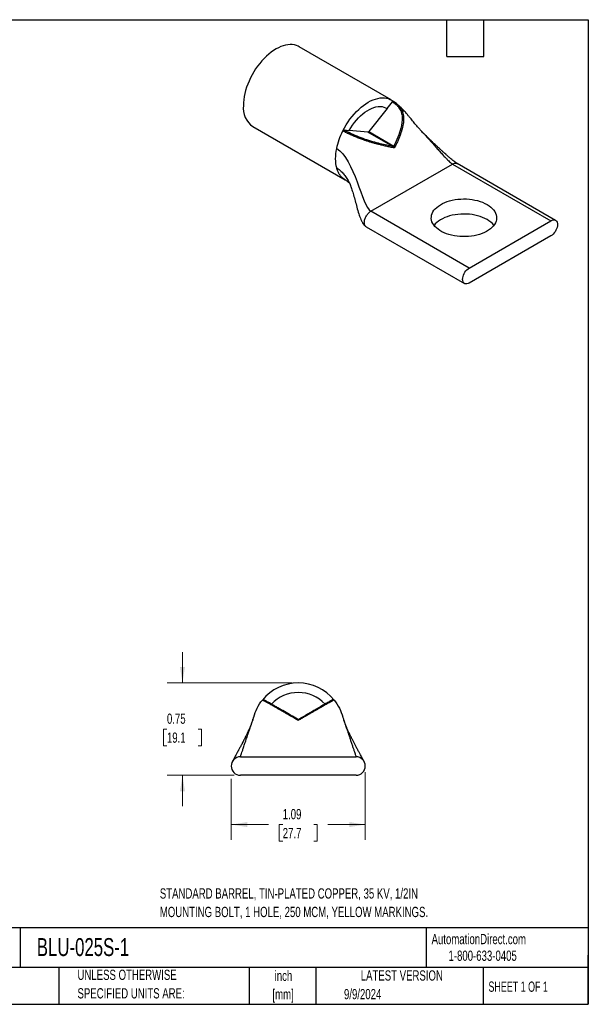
# Model space of a CAD drawing. Header units: inches. Extents: x 0.2 to 10.8, y 0.2 to 8.2.
# Tile 2 of 2: x 6.1 to 10.8, y 0.2 to 8.2. Entities that reach past the tile are written whole.
import ezdxf

# ---------------------------------------------------------------- set-up
doc = ezdxf.new("R2010")
doc.units = ezdxf.units.IN
doc.header["$MEASUREMENT"] = 0
doc.layers.add('TEXT', color=140, linetype='Continuous', lineweight=25)
doc.styles.add('SLDTEXTSTYLE0', font='TXT', dxfattribs={"width": 0.7})
doc.styles.add('SLDTEXTSTYLE1', font='TXT', dxfattribs={"width": 0.65})
doc.dimstyles.new('SLDDIMSTYLE0', dxfattribs={"dimtxt": 0.084961, "dimasz": 0.13, "dimexe": 0, "dimexo": 0.0625, "dimgap": 0.02124, "dimtad": 0, "dimtih": 1, "dimtoh": 1, "dimrnd": 1e-09, "dimdsep": 46, "dimtxsty": 'SLDTEXTSTYLE0', "dimsah": 1, "dimcen": 0.09, "dimadec": 0, "dimazin": 2, "dimtfac": 1, "dimtmove": 0, "dimatfit": 0, "dimfxl": 0, "dimfrac": 2, "dimtolj": 1, "dimtzin": 12, "dimarcsym": 0})
doc.dimstyles.new('SLDDIMSTYLE1', dxfattribs={"dimtxt": 0.084961, "dimasz": 0.13, "dimexe": 0, "dimexo": 0.0625, "dimgap": 0.02124, "dimtad": 0, "dimtih": 1, "dimtoh": 1, "dimrnd": 1e-09, "dimzin": 12, "dimdsep": 46, "dimtxsty": 'SLDTEXTSTYLE0', "dimsah": 1, "dimcen": 0.09, "dimadec": 0, "dimazin": 3, "dimtfac": 1, "dimtofl": 0, "dimtmove": 0, "dimatfit": 3, "dimfxl": 0, "dimfrac": 2, "dimtolj": 1, "dimtzin": 12, "dimarcsym": 0})

# ---------------------------------------------------------------- blocks, each defined once
blk = doc.blocks.new('_D_5')
at = {"color": 7, "linetype": 'Continuous', "lineweight": 0}
for p, q in [((7.4519, 2.861), (7.4519, 3.111)), ((8.3428, 2.861), (7.3269, 2.861)), ((7.3257, 2.486), (7.2971, 2.486)), ((7.2971, 2.486), (7.2971, 2.3509)), ((7.5781, 2.486), (7.6067, 2.486)), ((7.6067, 2.486), (7.6067, 2.3509)), ((7.2971, 2.3509), (7.3257, 2.3509)), ((7.6067, 2.3509), (7.5781, 2.3509)), ((7.8728, 2.111), (7.3269, 2.111)), ((7.4519, 2.111), (7.4519, 1.861))]:
    blk.add_line(p, q, dxfattribs=at)
at = {"color": 7, "linetype": 'Continuous', "lineweight": 18}
for points in [[(7.4519, 2.861), (7.4719, 2.991), (7.4319, 2.991)], [(7.4519, 2.111), (7.4319, 1.981), (7.4719, 1.981)]]:
    blk.add_solid(points, dxfattribs=at)
at = {"color": 7, "linetype": 'Continuous', "lineweight": 18, "char_height": 0.08333, "attachment_point": 1, "style": 'SLDTEXTSTYLE0'}
for s, insert in [('0.75', (7.3257, 2.6124)), ('19.1', (7.3257, 2.4584))]:
    blk.add_mtext(s, dxfattribs=dict(at, insert=insert))
blk = doc.blocks.new('_D_6')
at = {"color": 7, "linetype": 'Continuous', "lineweight": 0}
for p, q in [((7.8478, 2.081), (7.8478, 1.5854)), ((8.9378, 2.136), (8.9378, 1.5854)), ((7.8478, 1.7104), (8.1514, 1.7104)), ((8.2666, 1.7104), (8.238, 1.7104)), ((8.238, 1.7104), (8.238, 1.5753)), ((8.519, 1.7104), (8.5476, 1.7104)), ((8.5476, 1.7104), (8.5476, 1.5753)), ((8.9378, 1.7104), (8.6342, 1.7104)), ((8.238, 1.5753), (8.2666, 1.5753)), ((8.5476, 1.5753), (8.519, 1.5753))]:
    blk.add_line(p, q, dxfattribs=at)
at = {"color": 7, "linetype": 'Continuous', "lineweight": 18}
for points in [[(7.8478, 1.7104), (7.9778, 1.6904), (7.9778, 1.7304)], [(8.9378, 1.7104), (8.8078, 1.7304), (8.8078, 1.6904)]]:
    blk.add_solid(points, dxfattribs=at)
at = {"color": 7, "linetype": 'Continuous', "lineweight": 18, "char_height": 0.08333, "attachment_point": 1, "style": 'SLDTEXTSTYLE0'}
for s, insert in [('1.09', (8.2666, 1.8368)), ('27.7', (8.2666, 1.6827))]:
    blk.add_mtext(s, dxfattribs=dict(at, insert=insert))

msp = doc.modelspace()

# ---------------------------------------------------------------- linework, layer by layer
for p, q in [((9.1491, 7.5979), (8.3995, 8.0306)), ((9.1153, 7.5277), (8.9651, 7.3408)), ((9.1153, 7.5277), (9.1586, 7.5815)), ((9.1905, 7.5691), (9.1666, 7.5854)), ((8.0246, 7.381), (8.7741, 6.9483)), ((8.7645, 7.354), (8.8078, 7.3501)), ((8.958, 7.3367), (8.8078, 7.3501)), ((9.1626, 7.2187), (8.958, 7.3367)), ((8.9651, 7.3408), (9.1696, 7.2227)), ((8.9828, 6.6934), (9.6475, 7.0771)), ((9.6475, 7.0771), (10.4465, 6.6159)), ((10.484, 6.6196), (9.685, 7.0809)), ((9.7818, 6.2322), (8.9828, 6.6934)), ((8.9453, 6.5672), (9.7443, 6.106)), ((9.7818, 6.2322), (10.4465, 6.6159)), ((10.4465, 6.4934), (9.7818, 6.1097)), ((7.9228, 2.261), (8.8628, 2.261)), ((7.8615, 2.2293), (7.8614, 2.2291)), ((8.9241, 2.2291), (8.924, 2.2293)), ((8.8628, 2.111), (7.9228, 2.111))]:
    msp.add_line(p, q)
at = {"flags": 128}
for points in [[(8.3995, 8.0306), (8.3924, 8.0344), (8.3774, 8.0407), (8.3614, 8.045), (8.3446, 8.0475), (8.3271, 8.0481), (8.3089, 8.0468), (8.2902, 8.0435), (8.2711, 8.0384), (8.2516, 8.0314), (8.2319, 8.0226), (8.212, 8.012), (8.1922, 7.9997), (8.1725, 7.9858), (8.153, 7.9703), (8.1339, 7.9533), (8.1152, 7.9349), (8.097, 7.9153), (8.0795, 7.8945), (8.0627, 7.8726), (8.0467, 7.8498), (8.0317, 7.8262), (8.0177, 7.8019), (8.0047, 7.777), (7.993, 7.7518), (7.9824, 7.7263), (7.9731, 7.7008), (7.9652, 7.6752), (7.9587, 7.6498), (7.9535, 7.6247), (7.9498, 7.6001), (7.9476, 7.576), (7.9469, 7.5527)], [(8.7555, 7.3469), (8.7685, 7.3714), (8.7824, 7.3955), (8.7974, 7.4188), (8.8133, 7.4414), (8.83, 7.463), (8.8474, 7.4836), (8.8655, 7.503), (8.8841, 7.5212), (8.9031, 7.538), (8.9224, 7.5533), (8.9419, 7.5671), (8.9616, 7.5793), (8.9812, 7.5898), (9.0008, 7.5986), (9.0201, 7.6055), (9.0391, 7.6107), (9.0577, 7.614), (9.0757, 7.6154), (9.0932, 7.6149), (9.1099, 7.6126), (9.1257, 7.6084), (9.1407, 7.6023), (9.1547, 7.5944), (9.1676, 7.5848)], [(8.8078, 7.3501), (8.8208, 7.3723), (8.8348, 7.3937), (8.8497, 7.4142), (8.8655, 7.4337), (8.8819, 7.452), (8.899, 7.4689), (8.9166, 7.4844), (8.9344, 7.4983), (8.9525, 7.5106), (8.9707, 7.521), (8.9887, 7.5297), (9.0066, 7.5364), (9.0241, 7.5412), (9.0412, 7.5439), (9.0577, 7.5447), (9.0735, 7.5434), (9.0884, 7.5401), (9.1024, 7.5349), (9.1153, 7.5277)], [(9.9271, 6.7487), (9.943, 6.7387), (9.9573, 6.728), (9.9698, 6.7165), (9.9806, 6.7045), (9.9894, 6.6919), (9.9964, 6.6789), (10.0013, 6.6657), (10.0041, 6.6522), (10.0049, 6.6387), (10.0036, 6.6251), (10.0002, 6.6117), (9.9948, 6.5985), (9.9874, 6.5857), (9.9781, 6.5732), (9.9668, 6.5613), (9.9538, 6.55), (9.9392, 6.5394), (9.9229, 6.5296), (9.9053, 6.5207), (9.8863, 6.5127), (9.8662, 6.5057), (9.8451, 6.4998), (9.8231, 6.4949), (9.8005, 6.4912), (9.7774, 6.4887), (9.7541, 6.4873), (9.7306, 6.4872), (9.7072, 6.4882), (9.684, 6.4905), (9.6613, 6.4939), (9.6392, 6.4984), (9.6178, 6.5041), (9.5974, 6.5108), (9.5782, 6.5186), (9.5601, 6.5273), (9.5435, 6.5369), (9.5285, 6.5473), (9.515, 6.5584), (9.5034, 6.5702), (9.4935, 6.5825), (9.4857, 6.5953), (9.4797, 6.6084), (9.4759, 6.6218), (9.474, 6.6353), (9.4743, 6.6488), (9.4766, 6.6623), (9.481, 6.6757), (9.4874, 6.6887), (9.4958, 6.7014), (9.5061, 6.7136), (9.5182, 6.7252), (9.5321, 6.7361), (9.5476, 6.7463), (9.5645, 6.7557), (9.5829, 6.7642), (9.6024, 6.7717), (9.6231, 6.7781), (9.6446, 6.7835), (9.6669, 6.7878), (9.6898, 6.7909), (9.713, 6.7929), (9.7365, 6.7936), (9.7599, 6.7932), (9.7833, 6.7915), (9.8062, 6.7887), (9.8287, 6.7847), (9.8504, 6.7796), (9.8713, 6.7734), (9.8911, 6.7661), (9.9098, 6.7579), (9.9271, 6.7487)], [(9.9271, 6.6263), (9.9098, 6.6354), (9.8911, 6.6437), (9.8713, 6.6509), (9.8504, 6.6571), (9.8287, 6.6622), (9.8062, 6.6662), (9.7833, 6.6691), (9.7599, 6.6707), (9.7365, 6.6711), (9.713, 6.6704), (9.6898, 6.6685), (9.6669, 6.6653), (9.6446, 6.6611), (9.6231, 6.6557), (9.6024, 6.6492), (9.5829, 6.6417), (9.5645, 6.6332), (9.5476, 6.6238), (9.5321, 6.6136), (9.5182, 6.6027), (9.5061, 6.5911), (9.496, 6.5791)], [(10.4465, 6.6159), (10.4557, 6.6203), (10.4646, 6.6227), (10.473, 6.623), (10.4806, 6.6212), (10.4871, 6.6175), (10.4924, 6.6118), (10.4963, 6.6044), (10.4987, 6.5954), (10.4995, 6.5853), (10.4987, 6.5742), (10.4963, 6.5625), (10.4924, 6.5505), (10.4871, 6.5387), (10.4806, 6.5274), (10.473, 6.5169), (10.4646, 6.5076), (10.4557, 6.4996), (10.4465, 6.4934)], [(9.7818, 6.1097), (9.7726, 6.1053), (9.7637, 6.1029), (9.7553, 6.1026), (9.7477, 6.1043), (9.7412, 6.1081), (9.7359, 6.1138), (9.732, 6.1212), (9.7296, 6.1301), (9.7288, 6.1403), (9.7296, 6.1514), (9.732, 6.1631), (9.7359, 6.175), (9.7412, 6.1868), (9.7477, 6.1982), (9.7553, 6.2087), (9.7637, 6.218), (9.7726, 6.2259), (9.7818, 6.2322)], [(8.544, 2.6434), (8.543, 2.6445), (8.5421, 2.6453), (8.5411, 2.6461), (8.5402, 2.6466), (8.5393, 2.6469), (8.5385, 2.6471), (8.5378, 2.647), (8.5371, 2.6468)], [(8.2749, 2.6243), (8.2758, 2.6253), (8.2767, 2.6262), (8.2776, 2.6269), (8.2784, 2.6275), (8.2792, 2.6279), (8.28, 2.6281), (8.2806, 2.6281), (8.2812, 2.6279)]]:
    msp.add_lwpolyline(points, dxfattribs=at)
for centre, radius, start, end in [((8.1301, 7.5322), 0.1843, 173.60377, 235.08405), ((9.2175, 7.5274), 0.0101, 66.5688, 131.51581), ((9.2266, 7.349), 0.02, 56.52778, 88.99732), ((8.8144, 7.3181), 0.013, 112.96011, 161.25518), ((8.9575, 7.3458), 0.00913, 273.42954, 326.56509), ((9.0503, 7.2359), 0.0102, 343.46206, 36.86243), ((9.162, 7.2278), 0.00913, 273.42954, 326.56509), ((9.8391, 6.466), 0.1829, 38.23135, 61.23579), ((8.3928, 2.486), 0.375, 39.00342, 140.99658), ((8.1148, 2.7126), 0.00982, 60.54501, 140.07352), ((8.3928, 2.486), 0.2975, 43.03858, 136.96142), ((8.6633, 2.7086), 0.00955, 40.59233, 118.68182), ((8.3928, 2.575), 0.01, 240, 300), ((7.9228, 2.186), 0.075, 90, 270), ((8.8628, 2.186), 0.075, 270, 90)]:
    msp.add_arc(centre, radius, start, end)
for points, knots in [([(9.1586, 7.5815), (9.1599, 7.5832), (9.1617, 7.5846), (9.1651, 7.5859), (9.1667, 7.5856), (9.1676, 7.5848)], [0, 0, 0, 0, 0.5, 0.5, 1, 1, 1, 1]), ([(9.1586, 7.5815), (9.1606, 7.5803), (9.1658, 7.5773), (9.1756, 7.5706), (9.1852, 7.563), (9.1938, 7.5551), (9.2004, 7.5482), (9.2062, 7.5414), (9.2096, 7.5367), (9.2108, 7.535)], [0, 0, 0, 0, 0.095724, 0.250313, 0.500104, 0.616365, 0.749815, 0.909533, 1, 1, 1, 1]), ([(9.1676, 7.5848), (9.1748, 7.5805), (9.1837, 7.5752), (9.1912, 7.5684), (9.1927, 7.567)], [0, 0, 0, 0, 0.79608, 1, 1, 1, 1]), ([(9.1927, 7.567), (9.1974, 7.5632), (9.2083, 7.5541), (9.2167, 7.543), (9.2215, 7.5367)], [0, 0, 0, 0, 0.427913, 1, 1, 1, 1]), ([(9.3929, 7.3459), (9.3871, 7.3523), (9.3766, 7.3637), (9.363, 7.3792), (9.3516, 7.3925), (9.3405, 7.4057), (9.3282, 7.4205), (9.3158, 7.4356), (9.3048, 7.4489), (9.2956, 7.46), (9.2875, 7.4697), (9.2794, 7.4793), (9.2705, 7.4896), (9.26, 7.5016), (9.2481, 7.5146), (9.2372, 7.5262), (9.2285, 7.535), (9.2219, 7.5414), (9.2146, 7.5484), (9.2051, 7.5571), (9.1973, 7.5636), (9.1929, 7.5673)], [0, 0, 0, 0, 0.091385, 0.163301, 0.215982, 0.271282, 0.339227, 0.410968, 0.469341, 0.513897, 0.555597, 0.595443, 0.638459, 0.69055, 0.75197, 0.811423, 0.845567, 0.873017, 0.900443, 0.944432, 1, 1, 1, 1]), ([(9.2108, 7.535), (9.2187, 7.5238), (9.2249, 7.5117), (9.2336, 7.4856), (9.2362, 7.4716), (9.2389, 7.4289), (9.2346, 7.399), (9.227, 7.3691)], [0, 0, 0, 0, 0.25, 0.25, 0.5, 0.5, 1, 1, 1, 1]), ([(9.2215, 7.5367), (9.2228, 7.5348), (9.2253, 7.5311), (9.2288, 7.5252), (9.2321, 7.5192), (9.2351, 7.5128), (9.2379, 7.5062), (9.2418, 7.4952), (9.246, 7.4789), (9.2486, 7.4577), (9.2489, 7.4359), (9.2471, 7.4137), (9.2435, 7.3902), (9.2397, 7.374), (9.2377, 7.3657)], [0, 0, 0, 0, 0.040429, 0.081226, 0.122467, 0.164237, 0.206624, 0.24972, 0.371714, 0.500063, 0.615683, 0.737078, 0.864996, 1, 1, 1, 1]), ([(9.227, 7.3691), (9.2207, 7.3444), (9.2122, 7.3198), (9.1925, 7.2709), (9.1814, 7.2467), (9.1696, 7.2227)], [0, 0, 0, 0, 0.5, 0.5, 1, 1, 1, 1]), ([(9.2377, 7.3657), (9.2366, 7.3618), (9.2345, 7.3539), (9.2309, 7.3419), (9.227, 7.3296), (9.2226, 7.3171), (9.2178, 7.3042), (9.2127, 7.2912), (9.2072, 7.2778), (9.2013, 7.2642), (9.1951, 7.2504), (9.1885, 7.2364), (9.1817, 7.2221), (9.1769, 7.2126), (9.1745, 7.2077)], [0, 0, 0, 0, 0.073225, 0.148299, 0.225242, 0.304066, 0.384766, 0.467326, 0.551725, 0.637931, 0.725908, 0.815611, 0.906993, 1, 1, 1, 1]), ([(8.7555, 7.3469), (8.7565, 7.3488), (8.758, 7.3508), (8.7614, 7.3535), (8.7632, 7.3541), (8.7645, 7.354)], [0, 0, 0, 0, 0.5, 0.5, 1, 1, 1, 1]), ([(8.8022, 7.3223), (8.7993, 7.3236), (8.7938, 7.3264), (8.7856, 7.3305), (8.7777, 7.3346), (8.7701, 7.3387), (8.7627, 7.3428), (8.7579, 7.3455), (8.7555, 7.3469)], [0, 0, 0, 0, 0.169174, 0.336872, 0.50345, 0.669261, 0.834656, 1, 1, 1, 1]), ([(9.0601, 7.233), (9.0556, 7.2341), (9.0466, 7.2363), (9.0332, 7.2398), (9.02, 7.2433), (9.007, 7.2469), (8.9942, 7.2506), (8.9815, 7.2543), (8.9691, 7.258), (8.9569, 7.2618), (8.9448, 7.2657), (8.9254, 7.2722), (8.8989, 7.2814), (8.8707, 7.2922), (8.8489, 7.3012), (8.8325, 7.3082), (8.8169, 7.3152), (8.8071, 7.3199), (8.8022, 7.3223)], [0, 0, 0, 0, 0.056057, 0.110653, 0.163804, 0.215535, 0.265881, 0.314887, 0.362606, 0.409102, 0.454448, 0.498726, 0.627759, 0.748412, 0.813596, 0.876905, 0.938881, 1, 1, 1, 1]), ([(9.0585, 7.242), (9.039, 7.2468), (9.0191, 7.2521), (8.9884, 7.261), (8.978, 7.2641), (8.9569, 7.2707), (8.9461, 7.2742), (8.9137, 7.2853), (8.892, 7.2934), (8.849, 7.3112), (8.8287, 7.3204), (8.8094, 7.33)], [0, 0, 0, 0, 0.25, 0.25, 0.375, 0.375, 0.5, 0.5, 0.75, 0.75, 1, 1, 1, 1]), ([(9.3916, 7.3472), (9.397, 7.3414), (9.4164, 7.3211), (9.4484, 7.2856), (9.4843, 7.2452), (9.5157, 7.2097), (9.5424, 7.1797), (9.5673, 7.1521), (9.5889, 7.129), (9.6072, 7.1105), (9.6221, 7.0964), (9.6356, 7.0849), (9.6437, 7.0796), (9.6475, 7.0771)], [0, 0, 0, 0, 0.063111, 0.223999, 0.382238, 0.496347, 0.604284, 0.704066, 0.793849, 0.856384, 0.911364, 0.95887, 1, 1, 1, 1]), ([(9.685, 7.0809), (9.6806, 7.0836), (9.6715, 7.0894), (9.6566, 7.1009), (9.6415, 7.1131), (9.6251, 7.127), (9.6085, 7.1415), (9.5926, 7.1555), (9.5795, 7.1673), (9.569, 7.1767), (9.5597, 7.1852), (9.5502, 7.1938), (9.5393, 7.2038), (9.5262, 7.2159), (9.5122, 7.229), (9.4987, 7.2417), (9.4878, 7.252), (9.4791, 7.2602), (9.4708, 7.2681), (9.4608, 7.2777), (9.4479, 7.2902), (9.4319, 7.3058), (9.4132, 7.3246), (9.4, 7.3385), (9.3929, 7.3459)], [0, 0, 0, 0, 0.044142, 0.091249, 0.140185, 0.18891, 0.250124, 0.303565, 0.346459, 0.381493, 0.408972, 0.441245, 0.478455, 0.520712, 0.576332, 0.623602, 0.661467, 0.690022, 0.714406, 0.74986, 0.796293, 0.853556, 0.921494, 1, 1, 1, 1]), ([(9.1745, 7.2077), (9.1688, 7.2089), (9.1577, 7.2111), (9.1408, 7.2146), (9.1243, 7.2181), (9.1079, 7.2217), (9.0918, 7.2254), (9.0759, 7.2291), (9.0653, 7.2317), (9.0601, 7.233)], [0, 0, 0, 0, 0.154171, 0.304766, 0.451648, 0.594697, 0.733816, 0.868932, 1, 1, 1, 1]), ([(9.1745, 7.2077), (9.1742, 7.2081), (9.1735, 7.2091), (9.1721, 7.2107), (9.1706, 7.2123), (9.1689, 7.2141), (9.1669, 7.2158), (9.1646, 7.2175), (9.1632, 7.2183), (9.1626, 7.2187)], [0, 0, 0, 0, 0.090247, 0.24975, 0.390212, 0.499745, 0.697413, 0.863966, 1, 1, 1, 1]), ([(9.1696, 7.2227), (9.1699, 7.2224), (9.1706, 7.2216), (9.1714, 7.2201), (9.1723, 7.2182), (9.173, 7.2162), (9.1736, 7.2141), (9.174, 7.2118), (9.1744, 7.2096), (9.1745, 7.2082), (9.1745, 7.2077)], [0, 0, 0, 0, 0.099221, 0.2154167, 0.3491586, 0.5004224, 0.6097685, 0.7501704, 0.9090155, 1, 1, 1, 1]), ([(8.7055, 7.046), (8.714, 7.0404), (8.7312, 7.0289), (8.7548, 7.0045), (8.777, 6.9758), (8.795, 6.9481), (8.8052, 6.9295), (8.809, 6.9225)], [0, 0, 0, 0, 0.203249, 0.413241, 0.632219, 0.860307, 1, 1, 1, 1]), ([(8.774, 6.9488), (8.7687, 6.952), (8.7567, 6.9593), (8.7407, 6.9752), (8.7259, 6.9954), (8.7138, 7.0188), (8.7082, 7.037), (8.7055, 7.046)], [0, 0, 0, 0, 0.1643727, 0.3732796, 0.5821864, 0.7910932, 1, 1, 1, 1]), ([(9.6475, 7.0771), (9.6509, 7.0789), (9.6579, 7.0825), (9.6679, 7.0846), (9.6772, 7.0844), (9.6824, 7.082), (9.685, 7.0809)], [0, 0, 0, 0, 0.250026, 0.500052, 0.750077, 1, 1, 1, 1]), ([(8.7741, 6.9483), (8.7772, 6.9465), (8.7824, 6.9434), (8.7892, 6.9388), (8.7937, 6.9355), (8.7962, 6.9336), (8.7985, 6.9318), (8.8011, 6.9297), (8.8034, 6.9277), (8.8055, 6.9258), (8.8074, 6.924), (8.8088, 6.9225), (8.8096, 6.9217), (8.8098, 6.9213), (8.8099, 6.9212)], [0, 0, 0, 0, 0.170152, 0.292381, 0.365199, 0.416632, 0.477695, 0.548162, 0.626474, 0.712261, 0.800077, 0.883494, 0.962637, 1, 1, 1, 1]), ([(8.809, 6.9232), (8.8097, 6.9218), (8.8109, 6.9194), (8.8126, 6.9154), (8.8138, 6.9124), (8.815, 6.9094), (8.8171, 6.9042), (8.821, 6.8939), (8.8265, 6.8777), (8.8348, 6.8516), (8.8456, 6.8142), (8.8588, 6.7651), (8.8727, 6.7133), (8.8855, 6.67), (8.897, 6.6377), (8.9046, 6.6198), (8.9114, 6.6061), (8.9185, 6.5939), (8.927, 6.5825), (8.9364, 6.5731), (8.9423, 6.5692), (8.9453, 6.5672)], [0, 0, 0, 0, 0.040873, 0.071683, 0.092921, 0.103264, 0.113124, 0.152119, 0.200023, 0.248515, 0.36433, 0.486107, 0.613529, 0.74345, 0.803711, 0.855357, 0.878495, 0.909922, 0.951845, 0.975382, 1, 1, 1, 1]), ([(8.9453, 6.5672), (8.9453, 6.5672), (8.9426, 6.5682), (8.9385, 6.5725), (8.9335, 6.5801), (8.9304, 6.5899), (8.93, 6.5977), (8.9298, 6.6016)], [0, 0, 0, 0, 0.000103, 0.250077, 0.500052, 0.750026, 1, 1, 1, 1]), ([(8.1014, 2.722), (8.1027, 2.7237), (8.1049, 2.7251), (8.1097, 2.726), (8.1123, 2.7254), (8.1141, 2.7244)], [0, 0, 0, 0, 0.5, 0.5, 1, 1, 1, 1]), ([(8.1073, 2.7189), (8.1066, 2.7193), (8.1054, 2.7199), (8.1039, 2.7207), (8.1028, 2.7213), (8.102, 2.7217), (8.1015, 2.7219), (8.1014, 2.722), (8.1014, 2.722)], [0, 0, 0, 0, 0.169174, 0.336872, 0.50345, 0.669261, 0.834656, 1, 1, 1, 1]), ([(8.2812, 2.6279), (8.2627, 2.6386), (8.2447, 2.649), (8.219, 2.6638), (8.2106, 2.6687), (8.1944, 2.678), (8.1866, 2.6825), (8.1645, 2.6953), (8.1517, 2.7027), (8.1313, 2.7145), (8.1241, 2.7186), (8.1196, 2.7212)], [0, 0, 0, 0, 0.25, 0.25, 0.375, 0.375, 0.5, 0.5, 0.75, 0.75, 1, 1, 1, 1]), ([(8.6714, 2.7244), (8.6714, 2.7243), (8.6714, 2.7243), (8.6706, 2.7239), (8.669, 2.723), (8.6667, 2.7216), (8.6643, 2.7202), (8.6616, 2.7187), (8.6595, 2.7174), (8.6587, 2.717)], [0, 0, 0, 0, 0.095724, 0.250313, 0.500104, 0.616365, 0.749815, 0.909533, 1, 1, 1, 1]), ([(8.6842, 2.722), (8.6842, 2.722), (8.6841, 2.7219), (8.6836, 2.7217), (8.6828, 2.7213), (8.6817, 2.7207), (8.6802, 2.7199), (8.6784, 2.719), (8.6762, 2.7178), (8.6736, 2.7165), (8.6716, 2.7154), (8.6705, 2.7148)], [0, 0, 0, 0, 0.109397, 0.218663, 0.328042, 0.437768, 0.548073, 0.659193, 0.771375, 0.884883, 1, 1, 1, 1]), ([(8.6714, 2.7244), (8.6733, 2.7254), (8.6758, 2.726), (8.6807, 2.7251), (8.6828, 2.7237), (8.6842, 2.722)], [0, 0, 0, 0, 0.5, 0.5, 1, 1, 1, 1]), ([(8.2749, 2.6243), (8.2707, 2.6267), (8.2622, 2.6316), (8.2499, 2.6387), (8.2381, 2.6454), (8.2268, 2.6519), (8.216, 2.6581), (8.2057, 2.664), (8.1959, 2.6696), (8.1867, 2.6749), (8.1779, 2.6799), (8.1643, 2.6876), (8.1475, 2.6971), (8.1324, 2.7054), (8.1226, 2.7108), (8.1162, 2.7142), (8.111, 2.717), (8.1085, 2.7183), (8.1073, 2.7189)], [0, 0, 0, 0, 0.056057, 0.110653, 0.163804, 0.215535, 0.265881, 0.314887, 0.362606, 0.409102, 0.454448, 0.498726, 0.627759, 0.748412, 0.813596, 0.876905, 0.938881, 1, 1, 1, 1]), ([(8.544, 2.6434), (8.5405, 2.6414), (8.5334, 2.6374), (8.5224, 2.6311), (8.5111, 2.6245), (8.4994, 2.6178), (8.4872, 2.6108), (8.4748, 2.6036), (8.4619, 2.5962), (8.4487, 2.5886), (8.4352, 2.5809), (8.4214, 2.5729), (8.4072, 2.5647), (8.3976, 2.5592), (8.3928, 2.5564)], [0, 0, 0, 0, 0.073225, 0.148299, 0.225242, 0.304066, 0.384766, 0.467326, 0.551725, 0.637931, 0.725908, 0.815611, 0.906993, 1, 1, 1, 1]), ([(8.5371, 2.6468), (8.5151, 2.6341), (8.4923, 2.6209), (8.4455, 2.5939), (8.4217, 2.5802), (8.3978, 2.5664)], [0, 0, 0, 0, 0.5, 0.5, 1, 1, 1, 1]), ([(8.6587, 2.717), (8.6536, 2.714), (8.6469, 2.7102), (8.6306, 2.7008), (8.6208, 2.6951), (8.5889, 2.6767), (8.5638, 2.6622), (8.5371, 2.6468)], [0, 0, 0, 0, 0.25, 0.25, 0.5, 0.5, 1, 1, 1, 1]), ([(8.6705, 2.7148), (8.6696, 2.7144), (8.6678, 2.7134), (8.6648, 2.7118), (8.6615, 2.71), (8.6578, 2.708), (8.6538, 2.7058), (8.6469, 2.702), (8.636, 2.6959), (8.6205, 2.6872), (8.6036, 2.6776), (8.5856, 2.6673), (8.5656, 2.6559), (8.5513, 2.6477), (8.544, 2.6434)], [0, 0, 0, 0, 0.040429, 0.081226, 0.122467, 0.164237, 0.206624, 0.24972, 0.371714, 0.500063, 0.615683, 0.737078, 0.864996, 1, 1, 1, 1]), ([(8.0245, 2.565), (8.022, 2.5575), (8.0173, 2.5438), (8.0102, 2.5248), (8.0041, 2.5097), (7.9986, 2.4965), (7.9928, 2.4831), (7.985, 2.4659), (7.9749, 2.4445), (7.9621, 2.4184), (7.948, 2.3907), (7.9337, 2.3633), (7.92, 2.3375), (7.9104, 2.3197), (7.9046, 2.3089), (7.9017, 2.3035), (7.8984, 2.2976), (7.8944, 2.2901), (7.8883, 2.279), (7.8805, 2.2646), (7.8733, 2.2513), (7.8679, 2.2413), (7.8643, 2.2346), (7.8629, 2.2319), (7.8622, 2.2306)], [0, 0, 0, 0, 0.066433, 0.121907, 0.165457, 0.203676, 0.241882, 0.280304, 0.346466, 0.42012, 0.494933, 0.575953, 0.648341, 0.709755, 0.725835, 0.74086, 0.755405, 0.777148, 0.807861, 0.856778, 0.913462, 0.942933, 0.972027, 1, 1, 1, 1]), ([(7.9228, 2.261), (7.923, 2.2617), (7.9236, 2.2634), (7.927, 2.2735), (7.9321, 2.2887), (7.9392, 2.3101), (7.9488, 2.3388), (7.9603, 2.3732), (7.9733, 2.4119), (7.9854, 2.4481), (7.9962, 2.4803), (8.0054, 2.5078), (8.0136, 2.5323), (8.02, 2.5515), (8.023, 2.5603), (8.0241, 2.5638)], [0, 0, 0, 0, 0.036017, 0.079025, 0.129952, 0.199717, 0.278696, 0.382199, 0.492812, 0.607116, 0.695035, 0.781842, 0.866376, 0.947768, 1, 1, 1, 1]), ([(8.0241, 2.5638), (8.0247, 2.5656), (8.0271, 2.5727), (8.0298, 2.5806), (8.0303, 2.5822), (8.0306, 2.583)], [0, 0, 0, 0, 0.14839, 0.580363, 1, 1, 1, 1]), ([(8.3928, 2.5564), (8.3866, 2.56), (8.3744, 2.567), (8.3564, 2.5774), (8.339, 2.5874), (8.3221, 2.5971), (8.3058, 2.6065), (8.2901, 2.6155), (8.2799, 2.6214), (8.2749, 2.6243)], [0, 0, 0, 0, 0.154171, 0.304766, 0.451648, 0.594697, 0.733816, 0.868932, 1, 1, 1, 1]), ([(8.3928, 2.5564), (8.3926, 2.5569), (8.3922, 2.558), (8.3914, 2.5598), (8.3907, 2.5614), (8.3899, 2.5631), (8.3891, 2.5647), (8.3883, 2.5659), (8.388, 2.5662), (8.3878, 2.5664)], [0, 0, 0, 0, 0.090247, 0.24975, 0.390212, 0.499745, 0.697413, 0.863966, 1, 1, 1, 1]), ([(8.3978, 2.5664), (8.3977, 2.5663), (8.3974, 2.5661), (8.3969, 2.5654), (8.3963, 2.5643), (8.3956, 2.563), (8.3949, 2.5614), (8.3941, 2.5598), (8.3934, 2.558), (8.393, 2.5569), (8.3928, 2.5564)], [0, 0, 0, 0, 0.099221, 0.2154167, 0.3491586, 0.5004224, 0.6097685, 0.7501704, 0.9090155, 1, 1, 1, 1]), ([(8.755, 2.583), (8.7553, 2.5822), (8.7558, 2.5806), (8.7584, 2.5728), (8.7608, 2.5658), (8.7614, 2.564)], [0, 0, 0, 0, 0.421596, 0.855537, 1, 1, 1, 1]), ([(8.9238, 2.23), (8.9229, 2.2318), (8.921, 2.2354), (8.9149, 2.2467), (8.9075, 2.2603), (8.8998, 2.2744), (8.8929, 2.2869), (8.8867, 2.2983), (8.8802, 2.3103), (8.8735, 2.3229), (8.8648, 2.339), (8.8548, 2.3579), (8.8434, 2.3794), (8.8312, 2.4031), (8.8185, 2.4284), (8.8052, 2.4559), (8.7938, 2.4807), (8.7836, 2.5044), (8.7763, 2.5224), (8.7712, 2.5355), (8.7676, 2.5453), (8.7645, 2.5545), (8.7622, 2.5616), (8.7611, 2.5648)], [0, 0, 0, 0, 0.039132, 0.07912, 0.135184, 0.180532, 0.213103, 0.245448, 0.279521, 0.31523, 0.351806, 0.415126, 0.472638, 0.531288, 0.610507, 0.681912, 0.755201, 0.816407, 0.886151, 0.923033, 0.954341, 0.979526, 1, 1, 1, 1]), ([(8.7614, 2.564), (8.7625, 2.5605), (8.7655, 2.5517), (8.7719, 2.5325), (8.781, 2.5054), (8.7922, 2.4719), (8.8052, 2.4331), (8.8173, 2.3969), (8.828, 2.3649), (8.837, 2.338), (8.8451, 2.3138), (8.8516, 2.2943), (8.8566, 2.2796), (8.8599, 2.2695), (8.8623, 2.2625), (8.8626, 2.2615), (8.8628, 2.261)], [0, 0, 0, 0, 0.0528245, 0.1339109, 0.2181276, 0.3316636, 0.446434, 0.559315, 0.6407152, 0.7177134, 0.7888931, 0.8529404, 0.8975504, 0.9367708, 0.9706599, 1, 1, 1, 1])]:
    msp.add_open_spline(points, degree=3, knots=knots)
for points in [[(8.7055, 7.2045), (8.715, 7.2513), (8.7322, 7.3002), (8.7555, 7.3469)], [(8.8094, 7.33), (8.7935, 7.3379), (8.7783, 7.3461), (8.7645, 7.354)], [(8.6964, 7.12), (8.6964, 7.1468), (8.6995, 7.1752), (8.7055, 7.2045)], [(8.7055, 7.2045), (8.8479, 7.1223), (8.9116, 6.7346), (8.9828, 6.6934)], [(9.1626, 7.2187), (9.1292, 7.2254), (9.0945, 7.233), (9.0585, 7.242)], [(8.7055, 7.046), (8.6995, 7.0684), (8.6964, 7.0933), (8.6964, 7.12)], [(8.9298, 6.6016), (8.9298, 6.61), (8.9328, 6.6285), (8.9455, 6.6564), (8.9633, 6.6795), (8.9764, 6.6898), (8.9828, 6.6934)], [(8.0306, 2.583), (8.0441, 2.6336), (8.0684, 2.6813), (8.1014, 2.722)], [(8.1196, 2.7212), (8.116, 2.7233), (8.1141, 2.7244), (8.1141, 2.7244)], [(8.6842, 2.722), (8.7172, 2.6813), (8.7415, 2.6336), (8.755, 2.583)], [(8.3878, 2.5664), (8.3516, 2.5873), (8.3155, 2.6081), (8.2812, 2.6279)]]:
    msp.add_open_spline(points, degree=3)
at = {"layer": 'TEXT'}
for p, q in [((0.25, 8.25), (10.75, 8.25)), ((9.6, 7.95), (9.6, 8.25)), ((9.9, 7.95), (9.9, 8.25)), ((10.75, 8.25), (10.75, 0.25)), ((9.6, 7.95), (9.9, 7.95)), ((10.75, 0.8711), (0.25, 0.8711)), ((6.1322, 0.8711), (6.1322, 0.55)), ((9.4321, 0.8711), (9.4321, 0.55)), ((10.75, 0.25), (10.75, 0.65)), ((10.75, 0.55), (0.25, 0.55)), ((6.448, 0.55), (6.448, 0.25)), ((7.9931, 0.55), (7.9931, 0.25)), ((8.5359, 0.55), (8.5359, 0.25)), ((9.8956, 0.55), (9.8956, 0.25)), ((0.25, 0.25), (10.75, 0.25))]:
    msp.add_line(p, q, dxfattribs=at)

# ---------------------------------------------------------------- texts
at = {"color": 7, "linetype": 'Continuous', "lineweight": 0, "char_height": 0.083333, "attachment_point": 1, "style": 'SLDTEXTSTYLE0'}
for s, insert in [('STANDARD BARREL, TIN-PLATED COPPER, 35 KV, 1/2IN', (7.2678, 1.1924)), ('MOUNTING BOLT, 1 HOLE, 250 MCM, YELLOW MARKINGS.', (7.2678, 1.042))]:
    msp.add_mtext(s, dxfattribs=dict(at, insert=insert))
at = {"color": 179, "linetype": 'Continuous', "lineweight": 18, "char_height": 0.083333, "attachment_point": 1, "style": 'SLDTEXTSTYLE0'}
for s, insert in [('AutomationDirect.com', (9.4762, 0.8219)), ('1-800-633-0405', (9.6138, 0.6865))]:
    msp.add_mtext(s, dxfattribs=dict(at, insert=insert))
at = {"layer": 'TEXT'}
for s, insert, char_height, attachment_point, style in [('BLU-025S-1', (6.268, 0.788), 0.14583, 1, 'SLDTEXTSTYLE0'), ('UNLESS OTHERWISE', (6.5987, 0.5315), 0.083333, 1, 'SLDTEXTSTYLE0'), ('inch', (8.2726, 0.5235), 0.08333, 2, 'SLDTEXTSTYLE0'), ('LATEST VERSION', (9.2343, 0.5261), 0.083333, 2, 'SLDTEXTSTYLE0'), ('SHEET 1 OF 1', (9.9386, 0.4351), 0.083333, 1, 'SLDTEXTSTYLE1'), ('SPECIFIED UNITS ARE:', (6.5987, 0.381), 0.083333, 1, 'SLDTEXTSTYLE0'), ('[mm]', (8.2698, 0.373), 0.08333, 2, 'SLDTEXTSTYLE0'), ('9/9/2024', (8.7643, 0.3743), 0.08333, 1, 'SLDTEXTSTYLE0')]:
    msp.add_mtext(s, dxfattribs=dict(at, insert=insert, char_height=char_height, attachment_point=attachment_point, style=style))

# ---------------------------------------------------------------- dimensions: what is measured, and where the dimension line sits
at = {"color": 7, "linetype": 'Continuous', "lineweight": 18}
for base, p1, p2, angle, dimstyle, picture, middle in [((7.4519, 2.861), (7.9228, 2.111), (8.3928, 2.861), 90, 'SLDDIMSTYLE0', '_D_5', (7.4519, 2.486)), ((8.9378, 1.7104), (7.8478, 2.186), (8.9378, 2.186), 0, 'SLDDIMSTYLE1', '_D_6', (8.3928, 1.7104))]:
    dim = msp.add_linear_dim(base=base, p1=p1, p2=p2, angle=angle, dimstyle=dimstyle, dxfattribs=at)
    dim.commit()
    dim.dimension.update_dxf_attribs({"geometry": picture, "text_midpoint": middle, "dimtype": 160})

doc.saveas('drawing.dxf')
